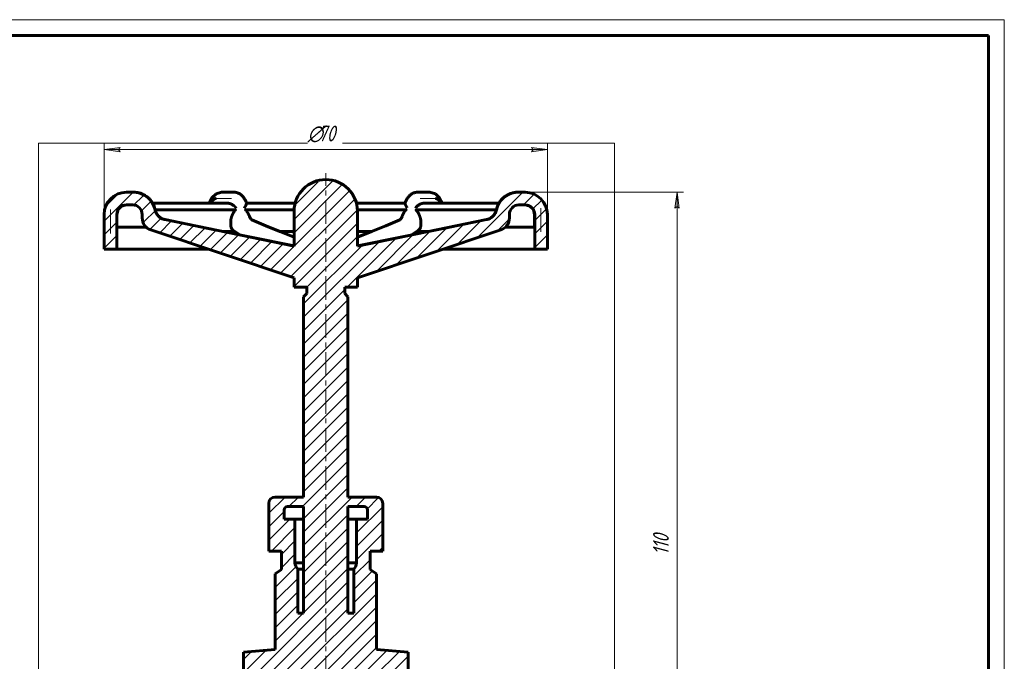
# Model space of a CAD drawing. Header units: millimetres. Extents: x 0 to 594, y 0 to 420.
# Tile 4 of 4: x 283 to 594, y 217 to 420. Entities that reach past the tile are written whole.
import ezdxf

# ---------------------------------------------------------------- set-up
doc = ezdxf.new("R2010")
doc.units = ezdxf.units.MM
for name, pattern in [('K5LT_AXLED', [12, 7.5, -1.5, 1.5, -1.5]), ('K5LT_BASIC', [0]), ('K5LT_THIN', [0]), ('K5LT_THIN_INCLUDED_TO_HATCHING', [0])]:
    doc.linetypes.add(name, pattern=pattern)
doc.layers.add('Системный слой', color=7, linetype='Continuous')
doc.layers.add('Системный слой (1)', color=7, linetype='Continuous', true_color=0x6c6c6c)
doc.styles.add('KDIMTEXTSTYLE', font='GOST_AU.SHX', dxfattribs={"width": 0.96, "oblique": 15, "height": 5})
doc.styles.add('KTEXTSTYLE', font='GOST_AU.SHX', dxfattribs={"width": 0.96, "height": 5})
doc.dimstyles.new('KDIMSTYLE (2.00)', dxfattribs={"dimtxt": 5, "dimasz": 1, "dimexe": 2, "dimexo": 0, "dimgap": 1, "dimtad": 1, "dimlfac": 0.5, "dimtxsty": 'KDIMTEXTSTYLE', "dimsah": 1, "dimcen": 0, "dimdle": 1, "dimadec": 0, "dimazin": 0, "dimtfac": 0.667, "dimtmove": 0, "dimatfit": 3, "dimfxl": 1, "dimtvp": 1, "dimtolj": 1, "dimtzin": 0, "dimarcsym": 0})

# ---------------------------------------------------------------- blocks, each defined once
blk = doc.blocks.new('U0')
at = {"layer": 'Системный слой (1)', "color": 150, "linetype": 'K5LT_BASIC', "lineweight": 60, "true_color": 0x0080ff}
for p, q in [((442.63, 361.5), (440.65, 361.5)), ((442.65, 361.5), (442.63, 361.5))]:
    blk.add_line(p, q, dxfattribs=at)
blk = doc.blocks.new('U1')
at = {"layer": 'Системный слой (1)', "color": 150, "linetype": 'K5LT_BASIC', "lineweight": 60, "true_color": 0x0080ff}
for p, q in [((316.67, 361.5), (316.65, 361.5)), ((318.65, 361.5), (316.67, 361.5))]:
    blk.add_line(p, q, dxfattribs=at)
blk = doc.blocks.new('U2')
at = {"layer": 'Системный слой (1)', "color": 150, "linetype": 'K5LT_BASIC', "lineweight": 60, "true_color": 0x0080ff}
for p, q in [((342.47, 354.06), (328.88, 356.84)), ((356.05, 351.29), (342.47, 354.06)), ((369.65, 348.52), (356.05, 351.29))]:
    blk.add_line(p, q, dxfattribs=at)
blk = doc.blocks.new('U3')
at = {"layer": 'Системный слой (1)', "color": 150, "linetype": 'K5LT_BASIC', "lineweight": 60, "true_color": 0x0080ff}
for p, q in [((343.24, 362.01), (343.33, 362.17)), ((343.33, 362.18), (343.34, 362.19)), ((343.33, 362.17), (343.33, 362.18)), ((343.34, 362.19), (343.35, 362.22)), ((343.35, 362.22), (343.38, 362.27)), ((343.38, 362.27), (343.44, 362.37)), ((343.44, 362.37), (343.56, 362.55)), ((343.56, 362.55), (343.58, 362.58)), ((343.58, 362.58), (343.59, 362.59)), ((343.59, 362.59), (343.6, 362.61)), ((343.6, 362.61), (343.62, 362.64)), ((343.62, 362.64), (343.66, 362.7)), ((343.66, 362.7), (343.76, 362.81)), ((343.76, 362.81), (343.85, 362.92)), ((343.85, 362.92), (343.86, 362.93)), ((343.86, 362.93), (343.87, 362.94)), ((343.87, 362.94), (343.9, 362.96)), ((343.9, 362.96), (343.94, 363.01)), ((343.94, 363.01), (344.04, 363.1)), ((344.04, 363.1), (344.14, 363.18)), ((344.14, 363.18), (344.16, 363.19)), ((344.14, 363.18), (344.14, 363.18)), ((344.16, 363.19), (344.18, 363.21)), ((344.18, 363.21), (344.24, 363.24)), ((344.24, 363.24), (344.34, 363.31)), ((344.34, 363.31), (344.48, 363.38)), ((344.48, 363.38), (344.5, 363.39)), ((344.48, 363.38), (344.48, 363.38)), ((344.5, 363.39), (344.52, 363.4)), ((344.52, 363.4), (344.58, 363.42)), ((344.58, 363.42), (344.68, 363.45)), ((344.68, 363.45), (344.77, 363.47)), ((344.77, 363.47), (344.77, 363.47)), ((344.77, 363.47), (344.79, 363.47)), ((344.79, 363.47), (344.81, 363.48)), ((344.81, 363.48), (344.86, 363.49)), ((344.86, 363.49), (344.95, 363.49)), ((344.95, 363.49), (345.02, 363.5))]:
    blk.add_line(p, q, dxfattribs=at)
blk = doc.blocks.new('U5')
at = {"layer": 'Системный слой (1)', "color": 150, "linetype": 'K5LT_BASIC', "lineweight": 60, "true_color": 0x0080ff}
for p, q in [((414.28, 363.5), (414.69, 363.43)), ((414.69, 363.43), (414.7, 363.43)), ((414.7, 363.43), (414.71, 363.42)), ((414.71, 363.42), (414.74, 363.41)), ((414.74, 363.41), (414.8, 363.39)), ((414.8, 363.39), (414.92, 363.33)), ((414.92, 363.33), (415.03, 363.27)), ((415.03, 363.27), (415.04, 363.26)), ((415.04, 363.26), (415.05, 363.25)), ((415.05, 363.25), (415.08, 363.24)), ((415.08, 363.24), (415.13, 363.2)), ((415.13, 363.2), (415.24, 363.12)), ((415.24, 363.12), (415.33, 363.04)), ((415.33, 363.04), (415.33, 363.03)), ((415.33, 363.03), (415.35, 363.02)), ((415.35, 363.02), (415.37, 363)), ((415.37, 363), (415.42, 362.95)), ((415.42, 362.95), (415.51, 362.85)), ((415.51, 362.85), (415.61, 362.73)), ((415.61, 362.73), (415.62, 362.72)), ((415.62, 362.72), (415.63, 362.71)), ((415.63, 362.71), (415.65, 362.68)), ((415.65, 362.68), (415.7, 362.61)), ((415.7, 362.61), (415.79, 362.48)), ((415.79, 362.48), (415.88, 362.34)), ((415.88, 362.34), (415.89, 362.33)), ((415.89, 362.33), (415.9, 362.31)), ((415.9, 362.31), (415.92, 362.28)), ((415.92, 362.28), (415.95, 362.22)), ((415.95, 362.22), (416.02, 362.08)), ((416.02, 362.08), (416.06, 362.01))]:
    blk.add_line(p, q, dxfattribs=at)
blk = doc.blocks.new('U6')
at = {"layer": 'Системный слой (1)', "color": 150, "linetype": 'K5LT_BASIC', "lineweight": 60, "true_color": 0x0080ff}
for p, q in [((369.92, 262.2), (372.65, 262.2)), ((386.65, 262.2), (389.38, 262.2))]:
    blk.add_line(p, q, dxfattribs=at)
blk = doc.blocks.new('U7')
at = {"layer": 'Системный слой (1)', "color": 150, "linetype": 'K5LT_BASIC', "lineweight": 60, "true_color": 0x0080ff}
for p, q in [((442.63, 361.5), (444.13, 361.1)), ((444.13, 361.1), (445.23, 360)), ((445.23, 360), (445.63, 358.5))]:
    blk.add_line(p, q, dxfattribs=at)
blk = doc.blocks.new('U8')
at = {"layer": 'Системный слой (1)', "color": 150, "linetype": 'K5LT_BASIC', "lineweight": 60, "true_color": 0x0080ff}
for p, q in [((355.55, 357.84), (355.84, 357.23)), ((355.84, 357.23), (356.1, 356.85)), ((356.1, 356.85), (356.24, 356.73))]:
    blk.add_line(p, q, dxfattribs=at)
blk = doc.blocks.new('U9')
at = {"layer": 'Системный слой (1)', "color": 150, "linetype": 'K5LT_BASIC', "lineweight": 60, "true_color": 0x0080ff}
for p, q in [((356.24, 356.73), (356.23, 356.73)), ((356.23, 356.73), (356.23, 356.73)), ((356.23, 356.73), (356.23, 356.73)), ((356.23, 356.73), (356.23, 356.73)), ((356.23, 356.73), (356.23, 356.73)), ((360.71, 354.9), (356.24, 356.73)), ((365.18, 353.08), (360.71, 354.9)), ((369.65, 351.25), (365.18, 353.08))]:
    blk.add_line(p, q, dxfattribs=at)
blk = doc.blocks.new('U11')
at = {"layer": 'Системный слой (1)', "color": 150, "linetype": 'K5LT_BASIC', "lineweight": 60, "true_color": 0x0080ff}
for p, q in [((343.68, 363.75), (345.01, 365)), ((345.01, 365), (346.75, 365.5)), ((342.81, 362.01), (343.68, 363.75))]:
    blk.add_line(p, q, dxfattribs=at)
blk = doc.blocks.new('U13')
at = {"layer": 'Системный слой (1)', "color": 150, "linetype": 'K5LT_BASIC', "lineweight": 60, "true_color": 0x0080ff}
for p, q in [((416.84, 354.06), (430.43, 356.84)), ((403.25, 351.29), (416.84, 354.06)), ((389.65, 348.52), (403.25, 351.29))]:
    blk.add_line(p, q, dxfattribs=at)
blk = doc.blocks.new('U14')
at = {"layer": 'Системный слой (1)', "color": 150, "linetype": 'K5LT_BASIC', "lineweight": 60, "true_color": 0x0080ff}
for p, q in [((394.12, 353.08), (398.6, 354.9)), ((398.6, 354.9), (403.06, 356.73)), ((403.06, 356.73), (403.07, 356.73)), ((403.07, 356.73), (403.07, 356.73)), ((403.07, 356.73), (403.07, 356.73)), ((403.07, 356.73), (403.07, 356.73)), ((403.07, 356.73), (403.07, 356.73)), ((389.65, 351.25), (394.12, 353.08))]:
    blk.add_line(p, q, dxfattribs=at)
blk = doc.blocks.new('U16')
at = {"layer": 'Системный слой (1)', "color": 150, "linetype": 'K5LT_BASIC', "lineweight": 60, "true_color": 0x0080ff}
for p, q in [((369.92, 248.44), (372.65, 248.44)), ((386.65, 248.44), (389.38, 248.44))]:
    blk.add_line(p, q, dxfattribs=at)
blk = doc.blocks.new('U17')
at = {"layer": 'Системный слой (1)', "color": 150, "linetype": 'K5LT_BASIC', "lineweight": 60, "true_color": 0x0080ff}
for p, q in [((414.3, 365), (412.55, 365.5)), ((415.62, 363.75), (414.3, 365)), ((416.49, 362.01), (415.62, 363.75))]:
    blk.add_line(p, q, dxfattribs=at)
blk = doc.blocks.new('U18')
at = {"layer": 'Системный слой (1)', "color": 150, "linetype": 'K5LT_BASIC', "lineweight": 60, "true_color": 0x0080ff}
for p, q in [((315.17, 361.1), (314.07, 360)), ((316.67, 361.5), (315.17, 361.1)), ((314.07, 360), (313.67, 358.5))]:
    blk.add_line(p, q, dxfattribs=at)
blk = doc.blocks.new('U19')
at = {"layer": 'Системный слой (1)', "color": 150, "linetype": 'K5LT_BASIC', "lineweight": 60, "true_color": 0x0080ff}
for p, q in [((414.35, 363.49), (414.28, 363.5)), ((414.45, 363.49), (414.35, 363.49)), ((414.49, 363.48), (414.45, 363.49)), ((414.52, 363.47), (414.49, 363.48)), ((414.53, 363.47), (414.52, 363.47)), ((414.62, 363.45), (414.53, 363.47)), ((414.53, 363.47), (414.53, 363.47)), ((414.73, 363.42), (414.62, 363.45)), ((414.78, 363.4), (414.73, 363.42)), ((414.81, 363.39), (414.78, 363.4)), ((414.82, 363.38), (414.81, 363.39)), ((414.83, 363.38), (414.82, 363.38)), ((414.96, 363.31), (414.83, 363.38)), ((415.07, 363.24), (414.96, 363.31)), ((415.12, 363.21), (415.07, 363.24)), ((415.14, 363.19), (415.12, 363.21)), ((415.16, 363.18), (415.14, 363.19)), ((415.26, 363.1), (415.16, 363.18)), ((415.16, 363.18), (415.16, 363.18)), ((415.36, 363.01), (415.26, 363.1)), ((415.41, 362.96), (415.36, 363.01)), ((415.43, 362.94), (415.41, 362.96)), ((415.44, 362.93), (415.43, 362.94)), ((415.45, 362.92), (415.44, 362.93)), ((415.54, 362.81), (415.45, 362.92)), ((415.64, 362.7), (415.54, 362.81)), ((415.68, 362.64), (415.64, 362.7)), ((415.71, 362.61), (415.68, 362.64)), ((415.72, 362.59), (415.71, 362.61)), ((415.72, 362.58), (415.72, 362.59)), ((415.75, 362.55), (415.72, 362.58)), ((415.87, 362.37), (415.75, 362.55)), ((415.92, 362.27), (415.87, 362.37)), ((415.95, 362.22), (415.92, 362.27)), ((415.97, 362.19), (415.95, 362.22)), ((415.97, 362.18), (415.97, 362.19)), ((415.98, 362.17), (415.97, 362.18)), ((416.06, 362.01), (415.98, 362.17))]:
    blk.add_line(p, q, dxfattribs=at)
blk = doc.blocks.new('U20')
at = {"layer": 'Системный слой (1)', "color": 150, "linetype": 'K5LT_BASIC', "lineweight": 60, "true_color": 0x0080ff}
for p, q in [((343.28, 362.08), (343.24, 362.01)), ((343.35, 362.22), (343.28, 362.08)), ((343.39, 362.28), (343.35, 362.22)), ((343.4, 362.31), (343.39, 362.28)), ((343.41, 362.33), (343.4, 362.31)), ((343.42, 362.34), (343.41, 362.33)), ((343.51, 362.48), (343.42, 362.34)), ((343.6, 362.61), (343.51, 362.48)), ((343.65, 362.68), (343.6, 362.61)), ((343.67, 362.71), (343.65, 362.68)), ((343.68, 362.72), (343.67, 362.71)), ((343.69, 362.73), (343.68, 362.72)), ((343.79, 362.85), (343.69, 362.73)), ((343.88, 362.95), (343.79, 362.85)), ((343.93, 363), (343.88, 362.95)), ((343.96, 363.02), (343.93, 363)), ((343.97, 363.03), (343.96, 363.02)), ((344.06, 363.12), (343.97, 363.04)), ((343.97, 363.04), (343.97, 363.03)), ((344.17, 363.2), (344.06, 363.12)), ((344.22, 363.24), (344.17, 363.2)), ((344.25, 363.25), (344.22, 363.24)), ((344.26, 363.26), (344.25, 363.25)), ((344.27, 363.27), (344.26, 363.26)), ((344.38, 363.33), (344.27, 363.27)), ((344.5, 363.39), (344.38, 363.33)), ((344.56, 363.41), (344.5, 363.39)), ((344.59, 363.42), (344.56, 363.41)), ((344.6, 363.43), (344.59, 363.42)), ((344.61, 363.43), (344.6, 363.43)), ((345.02, 363.5), (344.61, 363.43))]:
    blk.add_line(p, q, dxfattribs=at)
blk = doc.blocks.new('U21')
at = {"layer": 'Системный слой (1)', "color": 150, "linetype": 'K5LT_BASIC', "lineweight": 60, "true_color": 0x0080ff}
for p, q in [((365.03, 353.13), (369.65, 353.13)), ((389.65, 353.13), (394.27, 353.13))]:
    blk.add_line(p, q, dxfattribs=at)
blk = doc.blocks.new('U22')
at = {"layer": 'Системный слой (1)', "color": 150, "linetype": 'K5LT_BASIC', "lineweight": 60, "true_color": 0x0080ff}
for p, q in [((369.66, 359.94), (354.06, 359.94)), ((405.24, 359.94), (389.64, 359.94))]:
    blk.add_line(p, q, dxfattribs=at)
blk = doc.blocks.new('U23')
at = {"layer": 'Системный слой (1)', "color": 150, "linetype": 'K5LT_BASIC', "lineweight": 60, "true_color": 0x0080ff}
for p, q in [((370.78, 246.42), (372.65, 246.42)), ((386.65, 246.42), (388.52, 246.42))]:
    blk.add_line(p, q, dxfattribs=at)
blk = doc.blocks.new('U25')
at = {"layer": 'Системный слой (1)', "color": 150, "linetype": 'K5LT_BASIC', "lineweight": 60, "true_color": 0x0080ff}
for p, q in [((403.75, 357.84), (403.46, 357.23)), ((403.2, 356.85), (403.06, 356.73)), ((403.46, 357.23), (403.2, 356.85))]:
    blk.add_line(p, q, dxfattribs=at)
blk = doc.blocks.new('U26')
at = {"layer": 'Системный слой (1)', "color": 150, "linetype": 'K5LT_BASIC', "lineweight": 60, "true_color": 0x0080ff}
for p, q in [((354.63, 362.01), (369.97, 362.01)), ((389.33, 362.01), (404.67, 362.01))]:
    blk.add_line(p, q, dxfattribs=at)
blk = doc.blocks.new('U27')
at = {"layer": 'Системный слой (1)', "color": 7, "linetype": 'K5LT_THIN_INCLUDED_TO_HATCHING', "lineweight": 18}
for p, q in [((288.9, 380.96), (470.9, 380.96)), ((288.9, 100.96), (288.9, 380.96)), ((470.9, 380.96), (470.9, 100.96)), ((470.9, 100.96), (288.9, 100.96))]:
    blk.add_line(p, q, dxfattribs=at)
blk = doc.blocks.new('D2')
at = {"layer": 'Системный слой (1)'}
for points in [[(491.27, 360.5), (490.61, 365.5), (489.96, 360.5), (490.61, 361)], [(490.61, 145.5), (491.27, 150.5), (490.61, 150), (489.96, 150.5)]]:
    blk.add_hatch(color=7, dxfattribs=at).paths.add_polyline_path(points)
at = {"layer": 'Системный слой (1)', "color": 7, "linetype": 'K5LT_THIN', "lineweight": 18}
for p, q in [((442.65, 365.5), (492.61, 365.5)), ((489.96, 360.5), (490.61, 365.5)), ((490.61, 365.5), (491.27, 360.5)), ((490.61, 361), (489.96, 360.5)), ((491.27, 360.5), (490.61, 361)), ((490.61, 145.5), (489.96, 150.5)), ((489.96, 150.5), (490.61, 150)), ((490.61, 150), (491.27, 150.5)), ((491.27, 150.5), (490.61, 145.5)), ((459.65, 145.5), (492.61, 145.5))]:
    blk.add_line(p, q, dxfattribs=at)
blk.add_wipeout([(489.61, 250.88), (482.23, 250.88), (482.23, 259.74), (489.61, 259.74)]).dxf.layer = 'Системный слой (1)'
blk.add_line((490.61, 145.5), (490.61, 365.5), dxfattribs=at)
at = {"layer": 'Системный слой (1)', "color": 7, "insert": (483.03, 250.88), "char_height": 5, "attachment_point": 1, "rotation": 90, "style": 'KTEXTSTYLE'}
blk.add_mtext('\\H5.0;\\W1.000;\\Q15;\\Q15;\\W0.965;110', dxfattribs=at)
blk = doc.blocks.new('KDIMARROW_01')
at = {"layer": 'Системный слой'}
blk.add_hatch(color=0, dxfattribs=at).paths.add_polyline_path([(-5, -0.66), (0, 0), (-5, 0.66), (-4.5, 0)])
at = {"layer": 'Системный слой', "color": 0, "linetype": 'K5LT_THIN', "lineweight": 18}
for p, q in [((-4.5, 0), (-5, 0.66)), ((-5, 0.66), (0, 0)), ((0, 0), (-5, -0.66)), ((-5, -0.66), (-4.5, 0))]:
    blk.add_line(p, q, dxfattribs=at)
at = {"layer": 'Системный слой (1)', "color": 0, "linetype": 'K5LT_THIN', "lineweight": 18}
blk.add_line((459.65, 115), (457.65, 115), dxfattribs=at)
blk = doc.blocks.new('D3')
at = {"layer": 'Системный слой (1)'}
for points in [[(309.65, 378.96), (314.65, 379.62), (314.15, 378.96), (314.65, 378.3)], [(449.65, 378.96), (444.65, 379.62), (445.15, 378.96), (444.65, 378.3)]]:
    blk.add_hatch(color=7, dxfattribs=at).paths.add_polyline_path(points)
at = {"layer": 'Системный слой (1)', "color": 7, "linetype": 'K5LT_THIN', "lineweight": 18}
for p, q in [((309.65, 358.5), (309.65, 380.96)), ((309.65, 378.96), (314.65, 379.62)), ((314.65, 379.62), (314.15, 378.96)), ((445.15, 378.96), (444.65, 379.62)), ((444.65, 379.62), (449.65, 378.96)), ((449.65, 353), (449.65, 380.96)), ((314.65, 378.3), (309.65, 378.96)), ((314.15, 378.96), (314.65, 378.3)), ((449.65, 378.96), (444.65, 378.3)), ((444.65, 378.3), (445.15, 378.96))]:
    blk.add_line(p, q, dxfattribs=at)
blk.add_wipeout([(373.91, 379.96), (373.91, 387.34), (384.93, 387.34), (384.93, 379.96)]).dxf.layer = 'Системный слой (1)'
blk.add_line((309.65, 378.96), (449.65, 378.96), dxfattribs=at)
at = {"layer": 'Системный слой (1)', "color": 7, "char_height": 5, "attachment_point": 1, "style": 'KTEXTSTYLE'}
for s, insert in [('\\H5.0;\\W1.000;\\Q15;\\Q15;\\W0.965;∅', (373.91, 386.55)), ('\\H5.0;\\W1.000;\\Q15;\\Q15;\\W0.965;70', (377.22, 386.55))]:
    blk.add_mtext(s, dxfattribs=dict(at, insert=insert))
blk = doc.blocks.new('U58')
at = {"color": 7, "linetype": 'K5LT_THIN', "lineweight": 18}
for p, q in [((0, 420), (594, 420)), ((594, 420), (594, 0))]:
    blk.add_line(p, q, dxfattribs=at)
at = {"color": 150, "linetype": 'K5LT_BASIC', "lineweight": 60, "true_color": 0x0080ff}
for p, q in [((20, 415), (589, 415)), ((589, 415), (589, 5))]:
    blk.add_line(p, q, dxfattribs=at)

msp = doc.modelspace()

# ---------------------------------------------------------------- hatches: boundary and pattern name
at = {"layer": 'Системный слой (1)'}
h = msp.add_hatch(dxfattribs=at)
h.set_pattern_fill('', angle=45, style=0, pattern_type=0)
h.set_pattern_definition([(45, (0, 0), (-2.12132, 2.12132), [])])
h.paths.add_polyline_path([(366.106, 114.997), (379.443, 114.197), (390.387, 114.697), (393.196, 114.997), (457.607, 114.997), (459.651, 117.709), (459.651, 124.379), (434.651, 124.815), (426.134, 121.097), (423.644, 120.609), (397.827, 118.413), (379.651, 118.78), (353.74, 118.735), (353.651, 118.74), (353.651, 137.497), (354.237, 138.911), (355.651, 139.497), (356.651, 139.497), (356.651, 145.497), (351.651, 145.497), (348.823, 144.325), (347.651, 141.497), (347.651, 119.19), (335.658, 120.609), (326.831, 123.518), (324.651, 124.815), (299.651, 124.379), (299.651, 117.709), (301.695, 114.997)])
h.paths.add_polyline_path([(299.651, 173.285), (299.651, 166.615), (324.651, 166.179), (333.168, 169.897), (335.658, 170.384), (361.476, 172.58), (361.651, 172.584), (361.651, 199.671), (360.311, 202.417), (363.651, 202.417), (364.321, 214.417), (369.121, 214.417), (369.98, 202.417), (370.78, 202.417), (370.78, 172.497), (373.651, 172.497), (373.651, 159.806), (369.651, 157.497), (369.651, 153.497), (354.651, 153.497), (354.651, 147.497), (360.651, 141.497), (398.651, 141.497), (404.651, 147.497), (404.651, 153.497), (389.651, 153.497), (389.651, 157.497), (385.651, 159.806), (385.651, 172.497), (388.523, 172.497), (388.523, 202.417), (389.323, 202.417), (390.181, 214.417), (394.981, 214.417), (395.651, 202.417), (398.991, 202.417), (397.651, 199.671), (397.651, 172.584), (405.651, 172.253), (405.651, 147.464), (405.075, 146.073), (403.684, 145.497), (402.651, 145.497), (402.651, 139.497), (408.451, 139.497), (410.714, 140.434), (411.651, 142.697), (411.651, 171.804), (423.644, 170.384), (432.471, 167.476), (434.651, 166.179), (459.651, 166.615), (459.651, 173.285), (457.607, 175.997), (407.651, 175.997), (404.823, 177.168), (403.651, 179.997), (403.651, 206.494), (404.163, 207.729), (405.398, 208.241), (405.651, 208.222), (405.651, 220.222), (395.651, 221.097), (395.651, 244.997), (393.651, 246.372), (393.651, 252.155), (397.651, 252.155), (397.651, 267.198), (397.065, 268.612), (395.651, 269.198), (386.651, 269.198), (386.651, 332.497), (385.651, 333.497), (385.651, 335.497), (389.651, 335.497), (389.651, 338.497), (434.916, 353.585), (437.229, 355.591), (437.651, 357.38), (437.651, 358.497), (438.53, 360.618), (440.651, 361.497), (442.651, 361.497), (444.772, 360.618), (445.651, 358.497), (445.651, 354.497), (445.651, 347.497), (449.651, 347.497), (449.651, 358.497), (448.097, 362.895), (444.124, 365.34), (442.651, 365.497), (440.415, 365.497), (436.017, 363.943), (433.572, 359.97), (433.565, 359.938), (431.837, 357.411), (430.453, 356.843), (389.651, 348.497), (389.651, 351.497), (389.651, 359.497), (388.083, 364.873), (383.871, 368.563), (379.651, 369.497), (374.275, 367.929), (370.585, 363.717), (369.651, 359.497), (369.651, 351.497), (369.651, 348.497), (328.849, 356.843), (326.313, 358.557), (325.737, 359.938), (323.31, 363.922), (318.919, 365.497), (318.887, 365.497), (316.651, 365.497), (312.253, 363.943), (309.808, 359.97), (309.651, 358.497), (309.651, 347.497), (313.651, 347.497), (313.651, 354.497), (313.651, 358.497), (314.53, 360.618), (316.651, 361.497), (318.651, 361.497), (320.772, 360.618), (321.651, 358.497), (321.651, 357.38), (322.823, 354.551), (324.386, 353.585), (369.651, 338.497), (369.651, 335.497), (373.651, 335.497), (373.651, 333.497), (372.651, 332.497), (372.651, 269.198), (363.651, 269.198), (362.237, 268.612), (361.651, 267.198), (361.651, 252.155), (365.651, 252.155), (365.651, 246.372), (363.651, 244.997), (363.651, 221.097), (353.651, 220.222), (353.651, 208.222), (354.947, 207.895), (355.633, 206.747), (355.651, 206.494), (355.651, 179.997), (354.479, 177.168), (351.651, 175.997), (301.695, 175.997)])
h.paths.add_polyline_path([(392.788, 265.198), (392.788, 262.198), (389.379, 262.198), (389.379, 248.44), (388.523, 246.417), (388.523, 232.497), (386.651, 232.497), (386.651, 266.198), (391.788, 266.198), (392.495, 265.905)])
h.paths.add_polyline_path([(366.514, 262.198), (366.514, 265.198), (366.807, 265.905), (367.514, 266.198), (372.651, 266.198), (372.651, 232.497), (370.78, 232.497), (370.78, 246.417), (369.923, 248.44), (369.923, 262.198)])

# ---------------------------------------------------------------- linework, layer by layer
at = {"layer": 'Системный слой (1)', "color": 30, "linetype": 'K5LT_AXLED', "lineweight": 18, "true_color": 0xff8000}
for p, q in [((379.651, 139.497), (379.651, 371.497)), ((344.753, 363.497), (349.871, 363.497)), ((409.431, 363.497), (414.55, 363.497)), ((311.671, 352.497), (311.671, 360.497)), ((447.632, 360.497), (447.632, 352.497))]:
    msp.add_line(p, q, dxfattribs=at)
at = {"layer": 'Системный слой (1)', "color": 150, "linetype": 'K5LT_BASIC', "lineweight": 60, "true_color": 0x0080ff}
for p, q in [((316.651, 365.497), (318.887, 365.497)), ((318.887, 365.497), (318.908, 365.497)), ((318.908, 365.497), (318.941, 365.497)), ((347.871, 365.497), (346.753, 365.497)), ((347.871, 365.497), (350.689, 365.497)), ((350.689, 365.497), (350.689, 365.497)), ((408.613, 365.497), (408.613, 365.497)), ((408.613, 365.497), (411.431, 365.497)), ((412.55, 365.497), (411.431, 365.497)), ((440.394, 365.497), (440.393, 365.497)), ((440.394, 365.497), (440.415, 365.497)), ((440.415, 365.497), (442.651, 365.497)), ((324.962, 362.014), (348.785, 362.014)), ((410.517, 362.014), (434.34, 362.014)), ((309.651, 358.497), (309.651, 347.497)), ((313.651, 358.497), (313.651, 354.497)), ((313.671, 354.497), (313.67, 358.497)), ((321.651, 358.497), (321.651, 357.38)), ((351.346, 359.938), (325.76, 359.938)), ((369.651, 351.497), (369.651, 359.497)), ((389.651, 359.497), (389.651, 351.497)), ((433.543, 359.938), (407.956, 359.938)), ((437.651, 358.497), (437.651, 357.38)), ((445.632, 358.497), (445.632, 354.497)), ((445.651, 358.497), (445.651, 354.497)), ((449.651, 358.497), (449.651, 347.497)), ((369.651, 348.497), (328.849, 356.843)), ((328.875, 356.843), (328.875, 356.843)), ((349.614, 355.211), (349.614, 356.132)), ((356.229, 356.734), (356.228, 356.735)), ((389.651, 348.497), (430.453, 356.843)), ((403.073, 356.734), (403.074, 356.735)), ((409.688, 355.211), (409.688, 356.132)), ((430.427, 356.843), (430.427, 356.843)), ((313.651, 347.497), (313.651, 354.497)), ((322.878, 354.497), (313.651, 354.497)), ((369.651, 338.497), (324.386, 353.585)), ((347.016, 353.135), (350.861, 353.135)), ((352.551, 352.004), (350.484, 353.382)), ((369.651, 351.497), (369.651, 348.497)), ((389.651, 338.497), (434.916, 353.585)), ((389.651, 351.497), (389.651, 348.497)), ((406.751, 352.004), (408.818, 353.382)), ((408.448, 353.135), (412.286, 353.135)), ((445.651, 354.497), (436.424, 354.497)), ((445.651, 354.497), (445.651, 347.497)), ((313.651, 347.497), (309.651, 347.497)), ((313.651, 347.497), (342.651, 347.497)), ((416.651, 347.497), (445.651, 347.497)), ((449.651, 347.497), (445.651, 347.497)), ((369.651, 338.497), (369.651, 335.497)), ((389.651, 338.497), (389.651, 335.497)), ((373.651, 335.497), (369.651, 335.497)), ((373.651, 333.497), (372.651, 332.497)), ((373.651, 333.497), (373.651, 335.497)), ((385.651, 333.497), (385.651, 335.497)), ((389.651, 335.497), (385.651, 335.497)), ((385.651, 333.497), (386.651, 332.497)), ((372.651, 269.198), (372.651, 332.497)), ((386.651, 269.198), (386.651, 332.497)), ((363.651, 269.198), (372.651, 269.198)), ((386.651, 269.198), (395.651, 269.198)), ((361.651, 252.155), (361.651, 267.198)), ((366.514, 265.198), (366.514, 262.198)), ((367.514, 266.198), (372.651, 266.198)), ((372.651, 232.497), (372.651, 266.198)), ((386.651, 266.198), (391.788, 266.198)), ((386.651, 232.497), (386.651, 266.198)), ((392.788, 265.198), (392.788, 262.198)), ((397.651, 252.155), (397.651, 267.198)), ((369.923, 262.198), (366.514, 262.198)), ((369.923, 262.198), (369.923, 248.44)), ((389.379, 262.198), (389.379, 248.44)), ((392.788, 262.198), (389.379, 262.198)), ((365.651, 252.155), (361.651, 252.155)), ((365.651, 246.372), (365.651, 252.155)), ((397.651, 252.155), (393.651, 252.155)), ((393.651, 246.372), (393.651, 252.155)), ((365.651, 246.372), (363.651, 244.997)), ((370.78, 246.417), (370.78, 232.497)), ((388.523, 246.417), (388.523, 232.497)), ((393.651, 246.372), (395.651, 244.997)), ((363.651, 221.097), (363.651, 244.997)), ((395.651, 221.097), (395.651, 244.997)), ((370.78, 232.497), (372.651, 232.497)), ((386.651, 232.497), (388.523, 232.497)), ((363.651, 221.097), (353.651, 220.222)), ((395.651, 221.097), (405.651, 220.222)), ((353.651, 208.222), (353.651, 220.222)), ((405.651, 208.222), (405.651, 220.222))]:
    msp.add_line(p, q, dxfattribs=at)
for centre, radius, start, end in [((379.651, 359.497), 10, 90, 180), ((379.651, 359.497), 10, 0, 90), ((316.651, 358.497), 7, 90, 180), ((318.887, 358.497), 7, 11.8808, 90), ((440.415, 358.497), 7, 90, 168.1192), ((442.651, 358.497), 7, 0, 90), ((316.651, 358.497), 3, 90, 180), ((318.651, 358.497), 3, 0, 90), ((440.651, 358.497), 3, 90, 180), ((442.651, 358.497), 3, 0, 90), ((329.651, 360.761), 4, 191.8808, 258.43987), ((429.651, 360.761), 4, 281.56013, 348.1192), ((325.651, 357.38), 4, 180, 251.56505), ((433.651, 357.38), 4, 288.43495, 0), ((363.651, 267.198), 2, 90, 180), ((395.651, 267.198), 2, 0, 90), ((367.514, 265.198), 1, 90, 180), ((391.788, 265.198), 1, 0, 90), ((373.894, 248.928), 4, 187.00201, 218.87776), ((385.409, 248.928), 4, 321.12224, 352.99799)]:
    msp.add_arc(centre, radius, start, end, dxfattribs=at)
for centre, major_axis, start_param, end_param in [((355.472, 354.883), (0.757, 1.851), 6.2831784, 6.2835584), ((403.83, 354.883), (-0.757, 1.851), 6.2828122, 6.2831922)]:
    msp.add_ellipse(centre, major_axis=major_axis, ratio=0.8484752, start_param=start_param, end_param=end_param, dxfattribs=at)
for points, knots in [([(325.56, 360.683), (325.547, 360.724), (325.533, 360.766), (325.482, 360.909), (325.444, 361.011), (325.331, 361.293), (325.25, 361.472), (325.099, 361.771), (325.033, 361.894), (324.884, 362.147), (324.802, 362.279), (324.552, 362.65), (324.374, 362.883), (323.991, 363.32), (323.788, 363.525), (323.357, 363.91), (323.129, 364.09), (322.663, 364.412), (322.424, 364.557), (321.957, 364.804), (321.728, 364.909), (321.223, 365.109), (320.948, 365.199), (320.41, 365.339), (320.147, 365.392), (319.614, 365.466), (319.341, 365.489), (319.025, 365.496), (318.983, 365.497), (318.94, 365.497)], [0.125578, 0.125578, 0.125578, 0.125578, 0.376734, 0.376734, 1.004624, 1.004624, 2.134826, 2.134826, 2.9368335, 2.9368335, 3.8291697, 3.8291697, 5.5199251, 5.5199251, 7.1805678, 7.1805678, 8.8545872, 8.8545872, 10.451236, 10.451236, 11.908899, 11.908899, 13.5804588, 13.5804588, 15.1164785, 15.1164785, 16.6943388, 16.6943388, 16.9386467, 16.9386467, 16.9386467, 16.9386467]), ([(354.633, 362.002), (354.632, 362.006), (354.631, 362.01), (354.577, 362.155), (354.526, 362.298), (354.402, 362.598), (354.33, 362.757), (354.18, 363.06), (354.102, 363.203), (353.941, 363.475), (353.857, 363.604), (353.685, 363.848), (353.598, 363.962), (353.417, 364.178), (353.325, 364.28), (353.136, 364.469), (353.04, 364.557), (352.845, 364.721), (352.746, 364.797), (352.543, 364.937), (352.439, 365.001), (352.231, 365.117), (352.127, 365.169), (351.916, 365.261), (351.81, 365.301), (351.601, 365.369), (351.497, 365.397), (351.286, 365.443), (351.178, 365.462), (350.961, 365.487), (350.852, 365.495), (350.724, 365.497), (350.707, 365.497), (350.689, 365.497)], [3.8585241, 3.8585241, 3.8585241, 3.8585241, 3.8874084, 3.8874084, 4.9411989, 4.9411989, 6.1916944, 6.1916944, 7.3894677, 7.3894677, 8.5387628, 8.5387628, 9.6365052, 9.6365052, 10.6895316, 10.6895316, 11.6902405, 11.6902405, 12.6603449, 12.6603449, 13.6024665, 13.6024665, 14.5041692, 14.5041692, 15.369536, 15.369536, 16.1871486, 16.1871486, 17.030442, 17.030442, 17.8662749, 17.8662749, 18, 18, 18, 18]), ([(404.669, 362.002), (404.67, 362.006), (404.671, 362.01), (404.725, 362.155), (404.776, 362.298), (404.9, 362.598), (404.972, 362.757), (405.122, 363.06), (405.2, 363.203), (405.362, 363.475), (405.445, 363.604), (405.617, 363.848), (405.705, 363.962), (405.885, 364.178), (405.978, 364.28), (406.166, 364.469), (406.262, 364.557), (406.457, 364.721), (406.557, 364.797), (406.759, 364.937), (406.863, 365.001), (407.071, 365.117), (407.175, 365.169), (407.386, 365.261), (407.492, 365.301), (407.702, 365.369), (407.805, 365.397), (408.016, 365.443), (408.124, 365.462), (408.341, 365.487), (408.45, 365.495), (408.578, 365.497), (408.595, 365.497), (408.613, 365.497)], [3.8585241, 3.8585241, 3.8585241, 3.8585241, 3.8874084, 3.8874084, 4.9411989, 4.9411989, 6.1916944, 6.1916944, 7.3894677, 7.3894677, 8.5387628, 8.5387628, 9.6365052, 9.6365052, 10.6895316, 10.6895316, 11.6902405, 11.6902405, 12.6603449, 12.6603449, 13.6024665, 13.6024665, 14.5041692, 14.5041692, 15.369536, 15.369536, 16.1871486, 16.1871486, 17.030442, 17.030442, 17.8662749, 17.8662749, 18, 18, 18, 18]), ([(440.394, 365.497), (440.176, 365.497), (439.953, 365.486), (439.593, 365.452), (439.451, 365.435), (439.217, 365.398), (439.124, 365.382), (438.986, 365.354), (438.942, 365.345), (438.853, 365.326), (438.809, 365.315), (438.73, 365.296), (438.695, 365.288), (438.604, 365.264), (438.548, 365.249), (438.387, 365.204), (438.282, 365.171), (437.974, 365.069), (437.772, 364.991), (437.317, 364.791), (437.064, 364.662), (436.575, 364.371), (436.34, 364.212), (435.887, 363.862), (435.668, 363.671), (435.257, 363.263), (435.064, 363.046), (434.706, 362.59), (434.542, 362.351), (434.375, 362.073), (434.356, 362.044), (434.221, 361.784), (434.092, 361.559), (433.895, 361.114), (433.813, 360.901), (433.742, 360.683)], [0, 0, 0, 0, 1.7174645, 1.7174645, 2.8297155, 2.8297155, 3.5691391, 3.5691391, 3.9237938, 3.9237938, 4.2784486, 4.2784486, 4.5588102, 4.5588102, 5.0126645, 5.0126645, 5.8669651, 5.8669651, 7.5488686, 7.5488686, 9.7616116, 9.7616116, 11.9760167, 11.9760167, 14.2352656, 14.2352656, 16.4959953, 16.4959953, 18.7581188, 18.7581188, 19.0270111, 19.0270111, 21.0447199, 21.0447199, 22.8300498, 22.8300498, 22.8300498, 22.8300498]), ([(348.785, 362.014), (348.824, 362.014), (348.892, 362.011), (348.989, 362.002), (349.084, 361.988), (349.205, 361.964), (349.367, 361.922), (349.57, 361.852), (349.807, 361.749), (350.065, 361.612), (350.308, 361.457), (350.505, 361.314), (350.645, 361.203), (350.746, 361.118), (350.827, 361.047), (350.895, 360.985), (350.953, 360.93), (351.005, 360.88), (351.073, 360.813), (351.157, 360.726), (351.222, 360.656), (351.254, 360.62)], [0.2671781, 0.2671781, 0.2671781, 0.2671781, 0.30150133, 0.32645208, 0.34945897, 0.38200762, 0.42777955, 0.48384655, 0.54984954, 0.62518168, 0.70134523, 0.76105422, 0.80121192, 0.82995849, 0.85580056, 0.87873865, 0.89597957, 0.91324436, 0.93054804, 0.96522421, 1, 1, 1, 1]), ([(354.633, 362.002), (354.633, 362.002), (354.635, 361.998), (354.636, 361.992), (354.636, 361.981), (354.635, 361.962), (354.627, 361.922), (354.606, 361.852), (354.568, 361.749), (354.509, 361.612), (354.437, 361.457), (354.366, 361.314), (354.308, 361.203), (354.263, 361.118), (354.224, 361.047), (354.19, 360.985), (354.159, 360.93), (354.13, 360.88), (354.091, 360.813), (354.041, 360.726), (353.998, 360.656), (353.976, 360.62)], [0.32359067, 0.32359067, 0.32359067, 0.32359067, 0.32645208, 0.34945897, 0.35795314, 0.38200762, 0.42777955, 0.48384655, 0.54984954, 0.62518168, 0.70134523, 0.76105422, 0.80121192, 0.82995849, 0.85580056, 0.87873865, 0.89597957, 0.91324436, 0.93054804, 0.96522421, 1, 1, 1, 1]), ([(404.669, 362.002), (404.669, 362.002), (404.667, 361.998), (404.667, 361.992), (404.666, 361.981), (404.667, 361.962), (404.675, 361.922), (404.696, 361.852), (404.734, 361.749), (404.793, 361.612), (404.865, 361.457), (404.936, 361.314), (404.994, 361.203), (405.039, 361.118), (405.078, 361.047), (405.112, 360.985), (405.143, 360.93), (405.172, 360.88), (405.211, 360.813), (405.262, 360.726), (405.304, 360.656), (405.326, 360.62)], [0.32359067, 0.32359067, 0.32359067, 0.32359067, 0.32645208, 0.34945897, 0.35795314, 0.38200762, 0.42777955, 0.48384655, 0.54984954, 0.62518168, 0.70134523, 0.76105422, 0.80121192, 0.82995849, 0.85580056, 0.87873865, 0.89597957, 0.91324436, 0.93054804, 0.96522421, 1, 1, 1, 1]), ([(410.517, 362.014), (410.478, 362.014), (410.41, 362.011), (410.314, 362.002), (410.218, 361.988), (410.097, 361.964), (409.935, 361.922), (409.732, 361.852), (409.495, 361.749), (409.237, 361.612), (408.994, 361.457), (408.797, 361.314), (408.657, 361.203), (408.557, 361.118), (408.476, 361.047), (408.408, 360.985), (408.349, 360.93), (408.297, 360.88), (408.229, 360.813), (408.145, 360.726), (408.08, 360.656), (408.048, 360.62)], [0.26717814, 0.26717814, 0.26717814, 0.26717814, 0.30150133, 0.32645208, 0.34945897, 0.38200762, 0.42777955, 0.48384655, 0.54984954, 0.62518168, 0.70134523, 0.76105422, 0.80121192, 0.82995849, 0.85580056, 0.87873865, 0.89597957, 0.91324436, 0.93054804, 0.96522421, 1, 1, 1, 1]), ([(325.761, 359.934), (325.761, 359.934), (325.761, 359.935), (325.761, 359.936), (325.76, 359.937), (325.76, 359.938), (325.76, 359.938), (325.76, 359.938)], [0.987927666, 0.987927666, 0.987927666, 0.987927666, 0.988317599, 0.991190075, 0.994080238, 0.997013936, 1, 1, 1, 1]), ([(325.761, 359.934), (325.761, 359.933), (325.762, 359.933), (325.762, 359.929), (325.763, 359.926), (325.765, 359.917), (325.766, 359.912), (325.77, 359.896), (325.772, 359.885), (325.779, 359.853), (325.784, 359.833), (325.799, 359.772), (325.81, 359.731), (325.843, 359.612), (325.867, 359.534), (325.946, 359.304), (326.008, 359.156), (326.152, 358.86), (326.235, 358.713), (326.419, 358.432), (326.519, 358.298), (326.735, 358.045), (326.849, 357.926), (327.093, 357.703), (327.222, 357.598), (327.491, 357.407), (327.632, 357.319), (327.923, 357.162), (328.074, 357.093), (328.381, 356.974), (328.537, 356.924), (328.755, 356.869), (328.815, 356.855), (328.875, 356.843)], [0.0158757, 0.0158757, 0.0158757, 0.0158757, 0.0228013, 0.0228013, 0.0570033, 0.0570033, 0.119707, 0.119707, 0.239414, 0.239414, 0.4731276, 0.4731276, 0.9303795, 0.9303795, 1.8322499, 1.8322499, 3.5903713, 3.5903713, 5.4403363, 5.4403363, 7.2745545, 7.2745545, 9.084287, 9.084287, 10.9018235, 10.9018235, 12.713669, 12.713669, 14.5312038, 14.5312038, 16.3275565, 16.3275565, 17, 17, 17, 17]), ([(349.614, 356.132), (349.614, 356.175), (349.615, 356.262), (349.621, 356.392), (349.632, 356.523), (349.646, 356.654), (349.663, 356.786), (349.685, 356.919), (349.71, 357.052), (349.739, 357.186), (349.772, 357.319), (349.808, 357.452), (349.846, 357.584), (349.888, 357.714), (349.933, 357.844), (349.98, 357.971), (350.029, 358.097), (350.08, 358.22), (350.132, 358.341), (350.186, 358.459), (350.24, 358.573), (350.295, 358.682), (350.35, 358.788), (350.405, 358.889), (350.459, 358.985), (350.512, 359.077), (350.566, 359.165), (350.618, 359.249), (350.668, 359.326), (350.717, 359.398), (350.763, 359.463), (350.807, 359.523), (350.848, 359.576), (350.887, 359.625), (350.924, 359.668), (350.959, 359.708), (350.992, 359.742), (351.022, 359.772), (351.05, 359.798), (351.077, 359.82), (351.1, 359.839), (351.123, 359.856), (351.144, 359.87), (351.164, 359.883), (351.182, 359.893), (351.199, 359.901), (351.214, 359.909), (351.228, 359.914), (351.241, 359.919), (351.253, 359.923), (351.265, 359.927), (351.276, 359.93), (351.287, 359.932), (351.299, 359.934), (351.31, 359.936), (351.322, 359.937), (351.333, 359.938), (351.342, 359.938), (351.346, 359.938)], [0, 0, 0, 0, 0.0283957, 0.057009, 0.0859457, 0.1152999, 0.1448584, 0.1748565, 0.2051172, 0.2357311, 0.266433, 0.2973019, 0.3282286, 0.3591846, 0.3900864, 0.420804, 0.4513746, 0.4816944, 0.5119159, 0.5414769, 0.5704967, 0.5985317, 0.6261364, 0.652558, 0.6782268, 0.7028304, 0.7271353, 0.7500563, 0.7719085, 0.7919355, 0.8111944, 0.8284633, 0.8444998, 0.8588111, 0.8726239, 0.8849742, 0.8963986, 0.9063402, 0.9157978, 0.9240252, 0.9315931, 0.9383673, 0.9449762, 0.9509814, 0.9564762, 0.9612033, 0.9656356, 0.969503, 0.9730841, 0.9763241, 0.979494, 0.9825144, 0.9854562, 0.9883176, 0.9911901, 0.9940802, 0.9970139, 1, 1, 1, 1]), ([(355.554, 357.84), (355.537, 357.884), (355.503, 357.97), (355.45, 358.097), (355.396, 358.22), (355.34, 358.341), (355.282, 358.459), (355.224, 358.573), (355.166, 358.682), (355.108, 358.788), (355.05, 358.889), (354.993, 358.985), (354.936, 359.077), (354.88, 359.165), (354.825, 359.249), (354.772, 359.326), (354.721, 359.398), (354.672, 359.463), (354.626, 359.523), (354.583, 359.576), (354.542, 359.625), (354.504, 359.668), (354.467, 359.708), (354.433, 359.742), (354.401, 359.772), (354.372, 359.798), (354.344, 359.82), (354.32, 359.839), (354.296, 359.856), (354.274, 359.87), (354.253, 359.883), (354.234, 359.893), (354.217, 359.901), (354.201, 359.909), (354.187, 359.914), (354.173, 359.919), (354.161, 359.923), (354.149, 359.927), (354.137, 359.93), (354.125, 359.932), (354.114, 359.934), (354.102, 359.936), (354.09, 359.937), (354.078, 359.938), (354.069, 359.938), (354.065, 359.938)], [0.38926045, 0.38926045, 0.38926045, 0.38926045, 0.42080401, 0.45137458, 0.48169445, 0.51191592, 0.54147687, 0.57049671, 0.59853171, 0.62613643, 0.65255804, 0.67822684, 0.70283044, 0.72713528, 0.75005631, 0.77190852, 0.7919355, 0.81119437, 0.82846331, 0.84449979, 0.8588111, 0.87262389, 0.88497419, 0.89639861, 0.90634024, 0.91579775, 0.92402518, 0.93159314, 0.93836732, 0.94497624, 0.95098135, 0.95647623, 0.96120334, 0.96563557, 0.96950299, 0.97308413, 0.97632406, 0.97949403, 0.98251435, 0.98545624, 0.9883176, 0.99119008, 0.99408024, 0.99701394, 1, 1, 1, 1]), ([(403.749, 357.84), (403.765, 357.884), (403.799, 357.97), (403.852, 358.097), (403.906, 358.22), (403.963, 358.341), (404.02, 358.459), (404.078, 358.573), (404.136, 358.682), (404.194, 358.788), (404.252, 358.889), (404.309, 358.985), (404.366, 359.077), (404.422, 359.165), (404.477, 359.249), (404.53, 359.326), (404.581, 359.398), (404.63, 359.463), (404.676, 359.523), (404.719, 359.576), (404.76, 359.625), (404.799, 359.668), (404.836, 359.708), (404.87, 359.742), (404.901, 359.772), (404.931, 359.798), (404.958, 359.82), (404.983, 359.839), (405.006, 359.856), (405.028, 359.87), (405.049, 359.883), (405.068, 359.893), (405.085, 359.901), (405.101, 359.909), (405.115, 359.914), (405.129, 359.919), (405.141, 359.923), (405.153, 359.927), (405.165, 359.93), (405.177, 359.932), (405.189, 359.934), (405.2, 359.936), (405.212, 359.937), (405.224, 359.938), (405.233, 359.938), (405.237, 359.938)], [0.38926045, 0.38926045, 0.38926045, 0.38926045, 0.42080401, 0.45137458, 0.48169445, 0.51191592, 0.54147687, 0.57049671, 0.59853171, 0.62613643, 0.65255804, 0.67822684, 0.70283044, 0.72713528, 0.75005631, 0.77190852, 0.7919355, 0.81119437, 0.82846331, 0.84449979, 0.8588111, 0.87262389, 0.88497419, 0.89639861, 0.90634024, 0.91579775, 0.92402518, 0.93159314, 0.93836732, 0.94497624, 0.95098135, 0.95647623, 0.96120334, 0.96563557, 0.96950299, 0.97308413, 0.97632406, 0.97949403, 0.98251435, 0.98545624, 0.9883176, 0.99119008, 0.99408024, 0.99701394, 1, 1, 1, 1]), ([(409.688, 356.132), (409.688, 356.175), (409.687, 356.262), (409.681, 356.392), (409.671, 356.523), (409.657, 356.654), (409.639, 356.786), (409.617, 356.919), (409.592, 357.052), (409.563, 357.186), (409.53, 357.319), (409.495, 357.452), (409.456, 357.584), (409.414, 357.714), (409.369, 357.844), (409.323, 357.971), (409.274, 358.097), (409.223, 358.22), (409.17, 358.341), (409.116, 358.459), (409.062, 358.573), (409.007, 358.682), (408.952, 358.788), (408.897, 358.889), (408.843, 358.985), (408.79, 359.077), (408.737, 359.165), (408.684, 359.249), (408.634, 359.326), (408.585, 359.398), (408.539, 359.463), (408.495, 359.523), (408.454, 359.576), (408.415, 359.625), (408.378, 359.668), (408.343, 359.708), (408.31, 359.742), (408.28, 359.772), (408.252, 359.798), (408.226, 359.82), (408.202, 359.839), (408.179, 359.856), (408.158, 359.87), (408.138, 359.883), (408.12, 359.893), (408.103, 359.901), (408.088, 359.909), (408.074, 359.914), (408.061, 359.919), (408.049, 359.923), (408.037, 359.927), (408.026, 359.93), (408.015, 359.932), (408.003, 359.934), (407.992, 359.936), (407.981, 359.937), (407.969, 359.938), (407.961, 359.938), (407.956, 359.938)], [0, 0, 0, 0, 0.0283957, 0.057009, 0.0859457, 0.1152999, 0.1448584, 0.1748565, 0.2051172, 0.2357311, 0.266433, 0.2973019, 0.3282286, 0.3591846, 0.3900864, 0.420804, 0.4513746, 0.4816944, 0.5119159, 0.5414769, 0.5704967, 0.5985317, 0.6261364, 0.652558, 0.6782268, 0.7028304, 0.7271353, 0.7500563, 0.7719085, 0.7919355, 0.8111944, 0.8284633, 0.8444998, 0.8588111, 0.8726239, 0.8849742, 0.8963986, 0.9063402, 0.9157978, 0.9240252, 0.9315931, 0.9383673, 0.9449762, 0.9509814, 0.9564762, 0.9612033, 0.9656356, 0.969503, 0.9730841, 0.9763241, 0.979494, 0.9825144, 0.9854562, 0.9883176, 0.9911901, 0.9940802, 0.9970139, 1, 1, 1, 1]), ([(433.541, 359.934), (433.541, 359.933), (433.541, 359.933), (433.54, 359.929), (433.539, 359.926), (433.537, 359.917), (433.536, 359.912), (433.533, 359.896), (433.53, 359.885), (433.523, 359.853), (433.518, 359.833), (433.503, 359.772), (433.493, 359.731), (433.459, 359.612), (433.435, 359.534), (433.356, 359.304), (433.294, 359.156), (433.151, 358.86), (433.067, 358.713), (432.883, 358.432), (432.783, 358.298), (432.568, 358.045), (432.453, 357.926), (432.209, 357.703), (432.08, 357.598), (431.811, 357.407), (431.67, 357.319), (431.379, 357.162), (431.228, 357.093), (430.921, 356.974), (430.765, 356.924), (430.547, 356.869), (430.487, 356.855), (430.427, 356.843)], [0.0158757, 0.0158757, 0.0158757, 0.0158757, 0.0228013, 0.0228013, 0.0570033, 0.0570033, 0.119707, 0.119707, 0.239414, 0.239414, 0.4731276, 0.4731276, 0.9303795, 0.9303795, 1.8322499, 1.8322499, 3.5903713, 3.5903713, 5.4403363, 5.4403363, 7.2745545, 7.2745545, 9.084287, 9.084287, 10.9018235, 10.9018235, 12.713669, 12.713669, 14.5312038, 14.5312038, 16.3275565, 16.3275565, 17, 17, 17, 17]), ([(433.541, 359.934), (433.541, 359.934), (433.541, 359.935), (433.541, 359.936), (433.542, 359.937), (433.542, 359.938), (433.542, 359.938), (433.543, 359.938)], [0.987927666, 0.987927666, 0.987927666, 0.987927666, 0.988317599, 0.991190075, 0.994080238, 0.997013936, 1, 1, 1, 1]), ([(349.614, 355.211), (349.614, 355.132), (349.621, 354.979), (349.65, 354.757), (349.698, 354.536), (349.772, 354.304), (349.883, 354.056), (350.033, 353.812), (350.221, 353.589), (350.378, 353.455), (350.47, 353.391), (350.484, 353.382)], [0, 0, 0, 0, 0.0736, 0.1439082, 0.21095335, 0.28857091, 0.37698049, 0.47512215, 0.57308412, 0.67282674, 0.69152635, 0.69152635, 0.69152635, 0.69152635]), ([(409.688, 355.211), (409.688, 355.132), (409.681, 354.979), (409.652, 354.757), (409.604, 354.536), (409.53, 354.304), (409.419, 354.056), (409.269, 353.812), (409.082, 353.589), (408.924, 353.455), (408.833, 353.391), (408.818, 353.382)], [0, 0, 0, 0, 0.0736, 0.1439082, 0.21095335, 0.28857091, 0.37698049, 0.47512215, 0.57308412, 0.67282674, 0.69152634, 0.69152634, 0.69152634, 0.69152634])]:
    msp.add_open_spline(points, degree=3, knots=knots, dxfattribs=at)
for points in [[(325.56, 360.683), (325.567, 360.662), (325.574, 360.641), (325.58, 360.62)], [(433.742, 360.683), (433.735, 360.662), (433.729, 360.641), (433.722, 360.62)]]:
    msp.add_open_spline(points, degree=3, dxfattribs=at)

# ---------------------------------------------------------------- block references
at = {"layer": 'Системный слой (1)'}
for name in ['U27', 'U11', 'U17', 'U18', 'U1', 'U3', 'U20', 'U26', 'U5', 'U19', 'U0', 'U7', 'U22', 'U8', 'U25', 'U2', 'U9', 'U13', 'U14', 'U21', 'U6', 'U16', 'U23']:
    msp.add_blockref(name, (0, 0), dxfattribs=at)

# ---------------------------------------------------------------- next in the draw order: dimensions: what is measured, and where the dimension line sits
at = {"layer": 'Системный слой (1)', "color": 7}
dim = msp.add_linear_dim(base=(490.614, 145.497), p1=(442.651, 365.497), p2=(459.651, 145.497), angle=90, text='\\H5.0;\\W0.965;\\Q15;\\H5.0;\\W0.965;\\Q15;\\Q15;110', dimstyle='KDIMSTYLE (2.00)', override={"dimexo": 0, "dimblk1": 'KDIMARROW_01', "dimblk2": 'KDIMARROW_01', "dimse1": 0, "dimse2": 0, "dimclrt": 7, "dimtolj": 1}, dxfattribs=at)
dim.commit()
dim.dimension.update_dxf_attribs({"geometry": 'D2', "text_midpoint": (490.614, 255.497), "dimtype": 160})

# ---------------------------------------------------------------- next in the draw order: dimensions: what is measured, and where the dimension line sits
dim = msp.add_linear_dim(base=(309.651, 378.958), p1=(449.651, 352.997), p2=(309.651, 358.497), text='\\H5.0;\\W0.965;\\Q15;∅\\H5.0;\\W0.965;\\Q15;\\Q15;70', dimstyle='KDIMSTYLE (2.00)', override={"dimexo": 0, "dimblk1": 'KDIMARROW_01', "dimblk2": 'KDIMARROW_01', "dimse1": 0, "dimse2": 0, "dimclrt": 7, "dimtolj": 1}, dxfattribs=at)
dim.commit()
dim.dimension.update_dxf_attribs({"geometry": 'D3', "text_midpoint": (379.651, 378.958), "dimtype": 160})

# ---------------------------------------------------------------- next in the draw order: block references
msp.add_blockref('U58', (0, 0))

doc.saveas('drawing.dxf')
